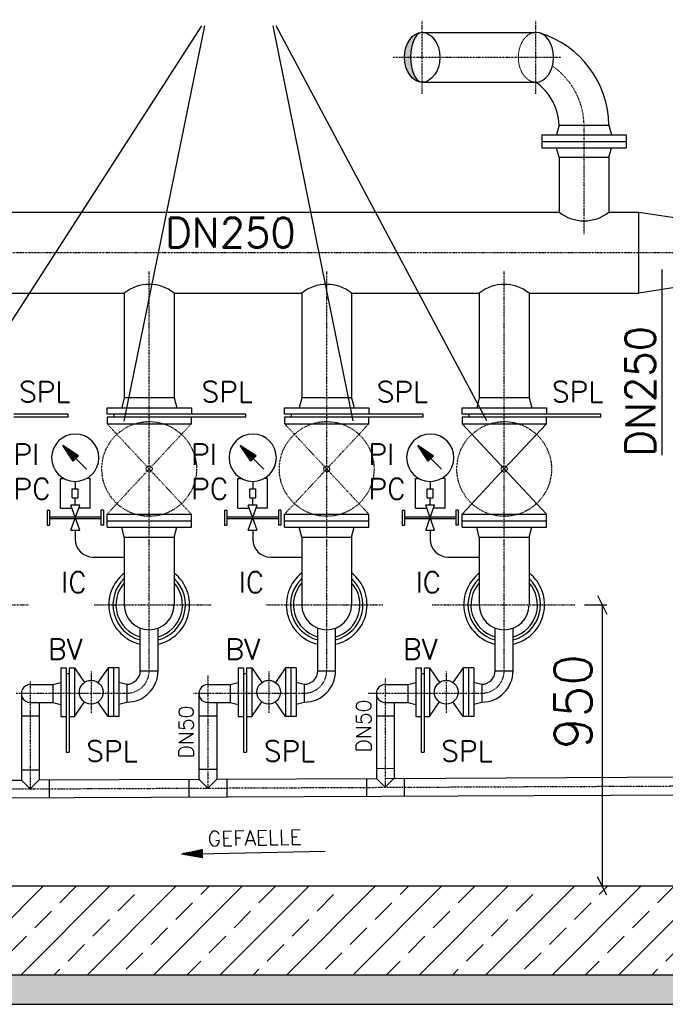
# Model space of a CAD drawing. Header units: millimetres. Extents: x -197187 to 231260338, y -45270 to 70505.
# Tile 7 of 85: x -44865 to -42682, y -34554 to -31227. Entities that reach past the tile are written whole.
import ezdxf
from ezdxf.enums import TextEntityAlignment as Align

# ---------------------------------------------------------------- set-up
doc = ezdxf.new("R2010")
doc.units = ezdxf.units.MM
doc.header["$LTSCALE"] = 0.5
for name, pattern in [('DASHDOT', [1, 0.5, -0.25, 0, -0.25]), ('DOT', [0.25, 0, -0.25]), ('HIDDEN', [0.375, 0.25, -0.125])]:
    doc.linetypes.add(name, pattern=pattern)
for name, color, linetype in [('21', 7, 'Continuous'), ('41', 7, 'Continuous'), ('BEMAßUNG', 7, 'Continuous'), ('Beschriftung', 7, 'Continuous'), ('P-MU050ENTL', 7, 'Continuous'), ('P-MU150AUSL', 7, 'Continuous'), ('P-MU150EINL', 7, 'Continuous'), ('P-MU200AUSL', 7, 'Continuous'), ('P-MU300AUSL', 7, 'Continuous')]:
    doc.layers.add(name, color=color, linetype=linetype)
doc.styles.add('ROMANS', font='ROMANS', dxfattribs={"height": 0.2})

# ---------------------------------------------------------------- blocks, each defined once
blk = doc.blocks.new('FPFEIL')
at = {"layer": '41', "color": 7, "linetype": 'Continuous'}
for p, q in [((-99.99980000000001, 18.5851), (-92.9259, 18.5851)), ((-99.99980000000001, 15.7051), (-78.52590000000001, 15.7051)), ((-99.99980000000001, 12.8251), (-64.1259, 12.8251)), ((-99.99980000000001, 12.8251), (-64.1259, 12.8251)), ((-99.99980000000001, 9.9452), (-49.7259, 9.9452)), ((-99.99980000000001, 7.0652), (-35.3259, 7.0652)), ((-99.99980000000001, 4.1852), (-20.926, 4.1852)), ((-99.99980000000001, 4.1852), (-20.926, 4.1852)), ((-99.99980000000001, 1.3052), (-6.526000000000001, 1.3052)), ((-99.99980000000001, -1.5748), (-7.874000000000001, -1.5748)), ((-99.99980000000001, -4.454800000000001), (-22.274, -4.454800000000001)), ((-99.99980000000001, -4.454800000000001), (-22.274, -4.454800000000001)), ((-99.99980000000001, -7.3348), (-36.6739, -7.3348)), ((-99.99980000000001, -10.2148), (-51.0739, -10.2148)), ((-99.99980000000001, -13.0948), (-65.4739, -13.0948)), ((-99.99980000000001, -13.0948), (-65.4739, -13.0948)), ((-99.99980000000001, -15.9748), (-79.8739, -15.9748)), ((-99.99980000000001, -18.8548), (-94.2739, -18.8548))]:
    blk.add_line(p, q, dxfattribs=at)
blk.add_lwpolyline([(0, 0), (-99.99980000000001, -20), (-99.99980000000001, 20), (0, 0)], close=True, dxfattribs=at)

msp = doc.modelspace()

# ---------------------------------------------------------------- hatches: boundary and pattern name
at = {"lineweight": 5}
h = msp.add_hatch(dxfattribs=at)
h.set_pattern_fill('ANSI33', color=256, scale=25)
h.set_pattern_definition([(45, (-43831.54382709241, -31853.73249831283), (-112.2532015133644, 112.2532015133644), []), (45, (-43719.29057709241, -31853.73249831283), (-112.2532015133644, 112.2532015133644), [79.375, -39.6875])])
h.paths.add_polyline_path([(-48976.86621399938, -29433.81965384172), (-48976.86621399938, -29253.74736641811), (-38686.22144018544, -29253.74736641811), (-38686.22144018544, -29433.81965384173), (-43626.93366847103, -29433.81965384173), (-43626.93366847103, -29954.48541023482), (-44026.93366847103, -29954.48541023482), (-44026.93366847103, -29433.81965384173)])
h.paths.add_polyline_path([(-48826.93366847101, -29453.81965384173), (-48806.93366847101, -29433.81965384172), (-48596.93366847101, -29433.81965384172), (-48576.93366847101, -29453.81965384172), (-48576.93366847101, -34153.71763020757), (-39076.93366847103, -34153.71763020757), (-39076.93366847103, -29453.81965384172), (-39056.93366847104, -29433.81965384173), (-38846.93366847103, -29433.81965384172), (-38826.93366847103, -29453.81965384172), (-38826.93366847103, -34453.71763020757), (-48826.93366847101, -34453.71763020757)])
h = msp.add_hatch(dxfattribs=at)
h.set_pattern_fill('ANSI36', color=256, scale=10)
h.set_pattern_definition([(45, (-43826.93366847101, -34503.71763020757), (16.83798022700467, 61.73926083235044), [79.375, -15.875, 0, -15.875])])
h.paths.add_polyline_path([(-49026.93366847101, -34553.71763020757), (-38626.93366847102, -34553.71763020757), (-38626.93366847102, -34453.71763020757), (-49026.93366847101, -34453.71763020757)])
at = {"layer": 'P-MU150AUSL', "linetype": 'Continuous', "ltscale": 10}
h = msp.add_hatch(color=256, dxfattribs=at)
h.dxf.hatch_style = 1
edge = h.paths.add_edge_path()
edge.add_ellipse((-43504.30484526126, -31353.71763020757), major_axis=(0, -84.19001649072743), ratio=0.4672564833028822, start_angle=270, end_angle=357.6448348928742, ccw=False)
edge.add_line((-43543.64317629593, -31353.71763020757), (-43563.80788967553, -31353.71763020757))
edge.add_ellipse((-43504.30484526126, -31353.71763020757), major_axis=(0, -84.14996120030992), ratio=0.7071072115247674, start_angle=270, end_angle=358.4432128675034)
edge = h.paths.add_edge_path()
edge.add_ellipse((-43504.30484526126, -31353.71763020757), major_axis=(0, -84.19001649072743), ratio=0.4672564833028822, start_angle=182.3551651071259, end_angle=270, ccw=False)
edge.add_ellipse((-43504.30484526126, -31353.71763020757), major_axis=(0, -84.14996120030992), ratio=0.7071072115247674, start_angle=181.5567871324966, end_angle=270)
edge.add_line((-43563.80788967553, -31353.71763020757), (-43543.64317629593, -31353.71763020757))

# ---------------------------------------------------------------- linework, layer by layer
at = {"layer": '21', "linetype": 'Continuous', "ltscale": 10}
msp.add_line((-48576.93366847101, -34153.71763020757), (-39076.93366847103, -34153.71763020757), dxfattribs=at)
at = {"layer": '41', "linetype": 'Continuous', "ltscale": 10}
for p, q in [((-49026.93366847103, -34453.71763020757), (-38626.93366847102, -34453.71763020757)), ((-49026.93366847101, -34553.71763020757), (-38626.93366847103, -34553.71763020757))]:
    msp.add_line(p, q, dxfattribs=at)
at = {"layer": 'BEMAßUNG', "linetype": 'Continuous', "ltscale": 10}
for p, q in [((-42955.71506847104, -33203.71763020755), (-42879.68826986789, -33203.71763020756)), ((-42910.93826986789, -33172.46763020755), (-42879.68826986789, -33234.96763020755)), ((-42895.31326986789, -33203.71763020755), (-42895.31326986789, -34153.71763020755)), ((-42879.68826986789, -34184.96763020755), (-42910.93826986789, -34122.46763020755))]:
    msp.add_line(p, q, dxfattribs=at)
at = {"layer": 'Beschriftung'}
for p, q in [((-45110.09313903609, -32583.42647642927), (-44249.51613400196, -31246.9406753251)), ((-44511.21096456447, -32582.70271288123), (-44239.38201778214, -31246.9406753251)), ((-43737.65254030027, -32581.85980464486), (-44008.32621688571, -31246.9406753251)), ((-43285.34826719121, -32581.85980464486), (-43998.19210066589, -31246.9406753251))]:
    msp.add_line(p, q, dxfattribs=at)
at = {"layer": 'P-MU050ENTL', "linetype": 'Continuous', "ltscale": 10}
for p, q in [((-44457.08366847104, -33426.55537214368), (-44457.08366847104, -33282.28103020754)), ((-44396.78366847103, -33426.55537214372), (-44396.78366847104, -33282.28103020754)), ((-43857.08366847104, -33426.55537214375), (-43857.08366847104, -33282.28103020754)), ((-43796.78366847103, -33426.55537214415), (-43796.78366847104, -33282.28103020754)), ((-43257.08366847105, -33426.69179797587), (-43257.08366847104, -33282.28103020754)), ((-43196.78366847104, -33426.41894631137), (-43196.78366847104, -33282.28103020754)), ((-44725.93366847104, -33416.65397214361), (-44725.93366847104, -33581.65397214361)), ((-44725.93366847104, -33416.65397214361), (-44707.93366847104, -33416.65397214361)), ((-44707.93366847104, -33416.65397214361), (-44707.93366847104, -33701.55537214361)), ((-44697.93366847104, -33437.15397214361), (-44707.93366847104, -33437.15397214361)), ((-44697.93366847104, -33416.65397214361), (-44697.93366847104, -33701.55537214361)), ((-44697.93366847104, -33416.65397214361), (-44679.93366847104, -33416.65397214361)), ((-44679.93366847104, -33416.65397214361), (-44679.93366847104, -33581.65397214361)), ((-44679.93366847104, -33416.65397214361), (-44645.67096847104, -33466.24477214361)), ((-44565.93366847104, -33416.65397214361), (-44600.19636847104, -33466.24477214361)), ((-44529.93366847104, -33416.65397214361), (-44565.93366847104, -33416.65397214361)), ((-44565.93366847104, -33416.65397214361), (-44565.93366847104, -33581.65397214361)), ((-44547.93366847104, -33416.65397214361), (-44547.93366847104, -33581.65397214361)), ((-44529.93366847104, -33416.65397214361), (-44529.93366847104, -33581.65397214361)), ((-44457.08366847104, -33426.55537214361), (-44396.78366847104, -33426.55537214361)), ((-44125.93366847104, -33416.65397214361), (-44125.93366847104, -33581.65397214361)), ((-44125.93366847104, -33416.65397214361), (-44107.93366847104, -33416.65397214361)), ((-44107.93366847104, -33416.65397214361), (-44107.93366847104, -33701.55537214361)), ((-44097.93366847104, -33437.15397214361), (-44107.93366847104, -33437.15397214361)), ((-44097.93366847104, -33416.65397214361), (-44097.93366847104, -33701.55537214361)), ((-44097.93366847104, -33416.65397214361), (-44079.93366847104, -33416.65397214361)), ((-44079.93366847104, -33416.65397214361), (-44079.93366847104, -33581.65397214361)), ((-44079.93366847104, -33416.65397214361), (-44045.67096847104, -33466.24477214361)), ((-43965.93366847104, -33416.65397214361), (-44000.19636847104, -33466.24477214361)), ((-43929.93366847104, -33416.65397214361), (-43965.93366847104, -33416.65397214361)), ((-43965.93366847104, -33416.65397214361), (-43965.93366847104, -33581.65397214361)), ((-43947.93366847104, -33416.65397214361), (-43947.93366847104, -33581.65397214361)), ((-43929.93366847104, -33416.65397214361), (-43929.93366847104, -33581.65397214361)), ((-43857.08366847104, -33426.55537214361), (-43796.78366847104, -33426.55537214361)), ((-43525.93366847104, -33416.65397214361), (-43525.93366847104, -33581.65397214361)), ((-43525.93366847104, -33416.65397214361), (-43507.93366847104, -33416.65397214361)), ((-43507.93366847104, -33416.65397214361), (-43507.93366847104, -33701.55537214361)), ((-43497.93366847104, -33437.15397214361), (-43507.93366847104, -33437.15397214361)), ((-43497.93366847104, -33416.65397214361), (-43497.93366847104, -33701.55537214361)), ((-43497.93366847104, -33416.65397214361), (-43479.93366847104, -33416.65397214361)), ((-43479.93366847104, -33416.65397214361), (-43479.93366847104, -33581.65397214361)), ((-43479.93366847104, -33416.65397214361), (-43445.67096847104, -33466.24477214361)), ((-43365.93366847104, -33416.65397214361), (-43400.19636847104, -33466.24477214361)), ((-43329.93366847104, -33416.65397214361), (-43365.93366847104, -33416.65397214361)), ((-43365.93366847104, -33416.65397214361), (-43365.93366847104, -33581.65397214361)), ((-43347.93366847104, -33416.65397214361), (-43347.93366847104, -33581.65397214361)), ((-43329.93366847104, -33416.65397214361), (-43329.93366847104, -33581.65397214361)), ((-43257.08366847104, -33426.55537214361), (-43196.78366847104, -33426.55537214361)), ((-44752.93366847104, -33473.46157214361), (-44725.93366847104, -33466.2268721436)), ((-44529.93366847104, -33465.17017214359), (-44502.93366847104, -33472.4050721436)), ((-44152.93366847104, -33473.46157214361), (-44125.93366847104, -33466.2268721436)), ((-43929.93366847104, -33465.17017214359), (-43902.93366847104, -33472.4050721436)), ((-43552.93366847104, -33473.46157214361), (-43525.93366847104, -33466.2268721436)), ((-43329.93366847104, -33465.17017214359), (-43302.93366847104, -33472.4050721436)), ((-44859.08366847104, -33502.55537214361), (-44859.03161287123, -33795.80535278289)), ((-44828.93366847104, -33473.46157214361), (-44752.93366847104, -33473.46157214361)), ((-44752.93366847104, -33473.46157214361), (-44752.93366847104, -33533.76217214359)), ((-44502.93366847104, -33472.4050721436), (-44502.93366847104, -33532.70557214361)), ((-44259.08366847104, -33502.55537214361), (-44259.03161418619, -33793.09045278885)), ((-44228.93366847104, -33473.46157214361), (-44152.93366847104, -33473.46157214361)), ((-44152.93366847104, -33473.46157214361), (-44152.93366847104, -33533.76217214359)), ((-43902.93366847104, -33472.4050721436), (-43902.93366847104, -33532.70557214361)), ((-43659.08366847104, -33502.55537214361), (-43659.03161287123, -33790.3754527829)), ((-43628.93366847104, -33473.46157214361), (-43552.93366847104, -33473.46157214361)), ((-43552.93366847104, -33473.46157214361), (-43552.93366847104, -33533.76217214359)), ((-43302.93366847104, -33472.4050721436), (-43302.93366847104, -33532.70557214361)), ((-44828.93366847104, -33533.76217214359), (-44752.93366847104, -33533.76217214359)), ((-44798.78366847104, -33533.76217214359), (-44798.73161418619, -33795.53245278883)), ((-44752.93366847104, -33533.76217214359), (-44725.93366847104, -33540.99687214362)), ((-44679.93366847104, -33581.65397214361), (-44645.67106847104, -33532.0631721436)), ((-44565.93366847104, -33581.65397214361), (-44600.19626847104, -33532.0631721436)), ((-44529.93366847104, -33539.94047214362), (-44502.93366847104, -33532.70557214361)), ((-44228.93366847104, -33533.76217214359), (-44152.93366847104, -33533.76217214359)), ((-44198.78366847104, -33533.76217214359), (-44198.73161287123, -33792.81755278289)), ((-44152.93366847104, -33533.76217214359), (-44125.93366847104, -33540.99687214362)), ((-44079.93366847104, -33581.65397214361), (-44045.67106847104, -33532.0631721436)), ((-43965.93366847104, -33581.65397214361), (-44000.19626847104, -33532.0631721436)), ((-43929.93366847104, -33539.94047214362), (-43902.93366847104, -33532.70557214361)), ((-43628.93366847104, -33533.76217214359), (-43552.93366847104, -33533.76217214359)), ((-43598.78366847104, -33533.76217214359), (-43598.73161237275, -33790.10265278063)), ((-43552.93366847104, -33533.76217214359), (-43525.93366847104, -33540.99687214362)), ((-43479.93366847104, -33581.65397214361), (-43445.67106847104, -33532.0631721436)), ((-43365.93366847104, -33581.65397214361), (-43400.19626847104, -33532.0631721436)), ((-43329.93366847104, -33539.94047214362), (-43302.93366847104, -33532.70557214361)), ((-44859.08366847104, -33578.55537214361), (-44798.78366847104, -33578.55537214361)), ((-44725.93366847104, -33581.65397214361), (-44707.93366847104, -33581.65397214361)), ((-44697.93366847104, -33581.65397214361), (-44679.93366847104, -33581.65397214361)), ((-44529.93366847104, -33581.65397214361), (-44565.93366847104, -33581.65397214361)), ((-44259.08366847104, -33578.55537214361), (-44198.78366847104, -33578.55537214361)), ((-44125.93366847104, -33581.65397214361), (-44107.93366847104, -33581.65397214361)), ((-44097.93366847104, -33581.65397214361), (-44079.93366847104, -33581.65397214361)), ((-43929.93366847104, -33581.65397214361), (-43965.93366847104, -33581.65397214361)), ((-43659.08366847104, -33578.55537214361), (-43598.78366847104, -33578.55537214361)), ((-43525.93366847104, -33581.65397214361), (-43507.93366847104, -33581.65397214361)), ((-43497.93366847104, -33581.65397214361), (-43479.93366847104, -33581.65397214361)), ((-43329.93366847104, -33581.65397214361), (-43365.93366847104, -33581.65397214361)), ((-44707.93366847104, -33701.55537214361), (-44697.93366847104, -33701.55537214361)), ((-44107.93366847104, -33701.55537214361), (-44097.93366847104, -33701.55537214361)), ((-43507.93366847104, -33701.55537214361), (-43497.93366847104, -33701.55537214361)), ((-44859.03161287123, -33761.9550527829), (-44798.73161287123, -33761.68215278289)), ((-44259.03161287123, -33759.24015278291), (-44198.73161287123, -33758.9672527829)), ((-43659.03161287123, -33756.52515278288), (-43598.73161287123, -33756.2522527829)), ((-45398.73161287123, -33798.2474527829), (-44859.03161287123, -33795.80535278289)), ((-44859.03161287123, -33795.80535278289), (-44828.89981287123, -33825.81925278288)), ((-44828.89981287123, -33825.81925278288), (-44798.73161287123, -33795.53245278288)), ((-44798.73161287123, -33795.53245278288), (-44259.03161287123, -33793.0904527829)), ((-44764.89981287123, -33795.37935278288), (-44764.89981287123, -33855.6800527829)), ((-44292.89981287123, -33793.2436527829), (-44292.89981287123, -33853.54425278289)), ((-44259.03161287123, -33793.0904527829), (-44228.89981287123, -33823.10435278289)), ((-44228.89981287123, -33823.10435278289), (-44198.73161287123, -33792.81755278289)), ((-44198.73161287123, -33792.81755278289), (-43659.03161287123, -33790.3754527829)), ((-44164.89981287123, -33792.66445278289), (-44164.89981287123, -33852.96505278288)), ((-43692.89981287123, -33790.52875278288), (-43692.89981287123, -33850.82935278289)), ((-43659.03161287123, -33790.3754527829), (-43628.89981287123, -33820.3894527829)), ((-43628.90407797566, -33790.23917997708), (-41533.01631287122, -33780.75551084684)), ((-43628.89981287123, -33820.3894527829), (-43598.73161287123, -33790.10265278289)), ((-43564.89981287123, -33789.9495527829), (-43564.89981287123, -33850.25015278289)), ((-45492.88161287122, -33858.9740527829), (-41532.74351287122, -33841.05491084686)), ((-44317.71609200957, -34045.83502500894), (-43832.51329200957, -34036.60352500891))]:
    msp.add_line(p, q, dxfattribs=at)
at = {"layer": 'P-MU050ENTL', "linetype": 'DASHDOT', "ltscale": 10}
for p, q in [((-44622.93366847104, -33429.15397214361), (-44622.93366847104, -33569.15397214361)), ((-44022.93366847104, -33429.15397214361), (-44022.93366847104, -33569.15397214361)), ((-43422.93366847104, -33429.15397214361), (-43422.93366847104, -33569.15397214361)), ((-44828.95186847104, -33462.40537214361), (-44828.89981287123, -33825.81925278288)), ((-44228.95186847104, -33442.40537214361), (-44228.8997978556, -33823.10436773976)), ((-43628.95186847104, -33452.40537214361), (-43628.89981287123, -33820.3894527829)), ((-44876.93366847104, -33502.55537214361), (-44502.93366847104, -33502.55537214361)), ((-44276.93366847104, -33502.55537214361), (-43902.93366847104, -33502.55537214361)), ((-43686.93366847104, -33502.55537214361), (-43302.93366847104, -33502.55537214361)), ((-46810.23161287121, -33834.78464439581), (-41408.87111287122, -33810.34401084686))]:
    msp.add_line(p, q, dxfattribs=at)
at = {"layer": 'P-MU050ENTL', "linetype": 'Continuous', "ltscale": 10}
for centre in [(-44622.93366847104, -33499.15397214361), (-44022.93366847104, -33499.15397214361), (-43422.93366847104, -33499.15397214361)]:
    msp.add_circle(centre, 40.0000448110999, dxfattribs=at)
at = {"layer": 'P-MU050ENTL', "linetype": 'DASHDOT', "ltscale": 10}
for centre in [(-44502.93366847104, -33426.55537214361), (-43902.93366847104, -33426.55537214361), (-43302.93366847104, -33426.55537214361)]:
    msp.add_arc(centre, 76, 270, 0, dxfattribs=at)
at = {"layer": 'P-MU050ENTL', "linetype": 'Continuous', "ltscale": 10}
for centre, radius, start, end in [((-44502.93366847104, -33426.55537214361), 45.85, 270, 0), ((-44502.93366847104, -33426.55537214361), 106.15, 270, 0), ((-43902.93366847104, -33426.55537214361), 45.85, 270, 0), ((-43902.93366847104, -33426.55537214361), 106.15, 270, 0), ((-43302.93366847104, -33426.55537214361), 45.85, 270, 0), ((-43302.93366847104, -33426.55537214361), 106.15, 270, 0), ((-44828.95187912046, -33503.61187214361), 30.15030549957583, 89.96539444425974, 270.0346083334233), ((-44228.95187912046, -33503.61187214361), 30.15030549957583, 89.96539444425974, 270.0346083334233), ((-43628.95187912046, -33503.61187214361), 30.15030549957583, 89.96539444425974, 270.0346083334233)]:
    msp.add_arc(centre, radius, start, end, dxfattribs=at)
at = {"layer": 'P-MU150AUSL', "linetype": 'Continuous', "ltscale": 10}
for p, q in [((-43504.30484526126, -31269.56766900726), (-43119.5682923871, -31269.56766900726)), ((-43504.30484526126, -31437.86759140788), (-43119.5682923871, -31437.86759140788)), ((-43041.08362473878, -31582.71755371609), (-43049.92592473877, -31615.71755371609)), ((-43041.08362473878, -31582.71755371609), (-42872.78362473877, -31582.71755371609)), ((-42872.78362473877, -31582.71755371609), (-42863.94132473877, -31615.71755371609)), ((-43099.43362473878, -31615.71755371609), (-43099.43362473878, -31659.71755371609)), ((-43099.43362473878, -31615.71755371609), (-42814.43362473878, -31615.71755371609)), ((-43099.43362473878, -31637.71755371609), (-42814.43362473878, -31637.71755371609)), ((-42814.43362473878, -31615.71755371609), (-42814.43362473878, -31659.71755371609)), ((-43099.43362473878, -31659.71755371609), (-42814.43362473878, -31659.71755371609)), ((-43041.08362473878, -31692.71755371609), (-43049.92592473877, -31659.71755371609)), ((-42872.78362473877, -31692.71755371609), (-42863.94132473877, -31659.71755371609)), ((-42872.78362473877, -31692.71755371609), (-43041.08362473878, -31692.71755371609)), ((-43041.08362473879, -31692.71755371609), (-43041.08362473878, -31877.21763020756)), ((-42872.78362473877, -31692.71755371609), (-42872.78362473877, -31877.21763020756)), ((-45592.78366847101, -31877.21763020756), (-43041.08362473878, -31877.21763020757)), ((-42872.78362473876, -31877.21763020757), (-42771.93366847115, -31877.21763020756)), ((-44942.78366847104, -32150.21763020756), (-44511.08366847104, -32150.21763020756)), ((-44511.08366847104, -32150.21763020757), (-44511.08366847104, -32504.71763020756)), ((-44342.78366847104, -32150.21763020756), (-43911.08366847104, -32150.21763020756)), ((-44342.78366847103, -32150.21763020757), (-44342.78366847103, -32504.71763020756)), ((-43911.08366847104, -32150.21763020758), (-43911.08366847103, -32504.71763020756)), ((-43742.78366847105, -32150.21763020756), (-43311.08366847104, -32150.21763020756)), ((-43742.78366847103, -32150.21763020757), (-43742.78366847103, -32504.71763020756)), ((-43311.08366847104, -32150.21763020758), (-43311.08366847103, -32504.71763020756)), ((-43142.78366847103, -32150.21763020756), (-42771.93366847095, -32150.21763020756)), ((-43142.78366847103, -32150.21763020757), (-43142.78366847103, -32504.71763020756)), ((-44511.08366847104, -32504.71763020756), (-44519.92596847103, -32537.71763020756)), ((-44342.78366847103, -32504.71763020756), (-44511.08366847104, -32504.71763020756)), ((-44342.78366847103, -32504.71763020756), (-44333.94136847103, -32537.71763020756)), ((-43911.08366847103, -32504.71763020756), (-43919.92596847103, -32537.71763020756)), ((-43742.78366847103, -32504.71763020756), (-43911.08366847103, -32504.71763020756)), ((-43742.78366847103, -32504.71763020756), (-43733.94136847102, -32537.71763020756)), ((-43311.08366847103, -32504.71763020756), (-43319.92596847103, -32537.71763020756)), ((-43142.78366847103, -32504.71763020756), (-43311.08366847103, -32504.71763020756)), ((-43142.78366847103, -32504.71763020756), (-43133.94136847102, -32537.71763020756)), ((-44700.43366847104, -32559.71763020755), (-44884.43366847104, -32559.71763020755)), ((-44700.43366847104, -32569.71763020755), (-44884.43366847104, -32569.71763020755)), ((-44700.43366847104, -32569.71763020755), (-44700.43366847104, -32559.71763020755)), ((-44546.93366847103, -32559.71763020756), (-44546.93366847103, -32569.71763020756)), ((-44100.43366847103, -32559.71763020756), (-44284.43366847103, -32559.71763020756)), ((-44100.43366847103, -32569.71763020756), (-44284.43366847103, -32569.71763020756)), ((-44100.43366847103, -32569.71763020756), (-44100.43366847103, -32559.71763020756)), ((-43946.93366847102, -32559.71763020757), (-43946.93366847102, -32569.71763020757)), ((-43500.43366847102, -32559.71763020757), (-43684.43366847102, -32559.71763020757)), ((-43500.43366847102, -32569.71763020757), (-43684.43366847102, -32569.71763020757)), ((-43500.43366847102, -32569.71763020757), (-43500.43366847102, -32559.71763020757)), ((-43346.93366847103, -32559.71763020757), (-43346.93366847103, -32569.71763020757)), ((-42900.43366847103, -32559.71763020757), (-43084.43366847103, -32559.71763020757)), ((-42900.43366847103, -32569.71763020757), (-43084.43366847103, -32569.71763020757)), ((-42900.43366847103, -32569.71763020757), (-42900.43366847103, -32559.71763020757)), ((-43369.43366847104, -32591.71763020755), (-43226.93366847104, -32744.71763020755)), ((-43084.43366847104, -32591.71763020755), (-43226.93366847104, -32744.71771580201)), ((-44665.85406847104, -32700.87663020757), (-44719.30816847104, -32665.24063020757)), ((-44639.30366847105, -32745.24513020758), (-44719.30816847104, -32665.24063020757)), ((-44683.67216847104, -32718.69473020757), (-44719.30816847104, -32665.24063020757)), ((-44675.00746847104, -32710.03003020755), (-44717.14846847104, -32667.88903020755)), ((-44673.78556847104, -32708.80823020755), (-44713.44316847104, -32669.15063020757)), ((-44065.85406847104, -32700.87663020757), (-44119.30816847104, -32665.24063020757)), ((-44039.30366847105, -32745.24513020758), (-44119.30816847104, -32665.24063020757)), ((-44083.67216847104, -32718.69473020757), (-44119.30816847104, -32665.24063020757)), ((-44075.00746847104, -32710.03003020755), (-44117.14846847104, -32667.88903020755)), ((-44073.78556847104, -32708.80823020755), (-44113.44316847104, -32669.15063020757)), ((-43465.85406847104, -32700.87663020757), (-43519.30816847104, -32665.24063020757)), ((-43439.30366847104, -32745.24513020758), (-43519.30816847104, -32665.24063020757)), ((-43483.67216847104, -32718.69473020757), (-43519.30816847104, -32665.24063020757)), ((-43475.00746847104, -32710.03003020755), (-43517.14846847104, -32667.88903020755)), ((-43473.78556847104, -32708.80823020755), (-43513.44316847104, -32669.15063020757)), ((-44676.22936847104, -32711.25193020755), (-44713.44316847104, -32674.03813020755)), ((-44677.45126847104, -32712.47383020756), (-44708.55566847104, -32681.36943020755)), ((-44672.56376847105, -32707.58633020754), (-44706.11166847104, -32674.03823020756)), ((-44678.67316847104, -32713.69573020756), (-44703.66806847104, -32688.70083020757)), ((-44679.89506847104, -32714.91763020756), (-44698.78046847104, -32696.03223020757)), ((-44671.34186847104, -32706.36443020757), (-44698.78036847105, -32678.92583020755)), ((-44676.22936847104, -32711.25193020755), (-44698.35076847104, -32689.13053020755)), ((-44672.56376847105, -32707.58633020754), (-44695.60796847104, -32684.54203020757)), ((-44681.11696847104, -32716.13953020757), (-44693.89286847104, -32703.36363020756)), ((-44670.11996847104, -32705.14253020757), (-44691.44946847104, -32683.81313020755)), ((-44668.89806847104, -32703.92063020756), (-44684.11816847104, -32688.70063020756)), ((-44668.89806847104, -32703.92063020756), (-44684.11816847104, -32688.70063020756)), ((-44683.67216847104, -32718.69473020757), (-44665.85406847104, -32700.87663020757)), ((-44667.67616847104, -32702.69883020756), (-44676.78686847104, -32693.58813020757)), ((-44666.45436847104, -32701.47693020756), (-44669.45556847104, -32698.47563020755)), ((-44076.22936847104, -32711.25193020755), (-44113.44316847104, -32674.03813020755)), ((-44077.45126847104, -32712.47383020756), (-44108.55566847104, -32681.36943020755)), ((-44072.56376847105, -32707.58633020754), (-44106.11166847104, -32674.03823020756)), ((-44078.67316847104, -32713.69573020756), (-44103.66806847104, -32688.70083020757)), ((-44079.89506847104, -32714.91763020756), (-44098.78046847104, -32696.03223020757)), ((-44071.34186847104, -32706.36443020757), (-44098.78036847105, -32678.92583020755)), ((-44076.22936847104, -32711.25193020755), (-44098.35076847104, -32689.13053020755)), ((-44072.56376847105, -32707.58633020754), (-44095.60796847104, -32684.54203020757)), ((-44081.11696847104, -32716.13953020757), (-44093.89286847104, -32703.36363020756)), ((-44070.11996847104, -32705.14253020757), (-44091.44946847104, -32683.81313020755)), ((-44068.89806847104, -32703.92063020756), (-44084.11816847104, -32688.70063020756)), ((-44068.89806847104, -32703.92063020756), (-44084.11816847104, -32688.70063020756)), ((-44083.67216847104, -32718.69473020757), (-44065.85406847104, -32700.87663020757)), ((-44067.67616847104, -32702.69883020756), (-44076.78686847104, -32693.58813020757)), ((-44066.45436847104, -32701.47693020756), (-44069.45556847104, -32698.47563020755)), ((-43476.22936847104, -32711.25193020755), (-43513.44316847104, -32674.03813020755)), ((-43477.45126847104, -32712.47383020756), (-43508.55566847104, -32681.36943020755)), ((-43472.56376847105, -32707.58633020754), (-43506.11166847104, -32674.03823020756)), ((-43478.67316847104, -32713.69573020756), (-43503.66806847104, -32688.70083020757)), ((-43479.89506847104, -32714.91763020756), (-43498.78046847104, -32696.03223020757)), ((-43471.34186847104, -32706.36443020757), (-43498.78036847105, -32678.92583020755)), ((-43476.22936847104, -32711.25193020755), (-43498.35076847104, -32689.13053020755)), ((-43472.56376847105, -32707.58633020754), (-43495.60796847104, -32684.54203020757)), ((-43481.11696847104, -32716.13953020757), (-43493.89286847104, -32703.36363020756)), ((-43470.11996847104, -32705.14253020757), (-43491.44946847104, -32683.81313020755)), ((-43468.89806847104, -32703.92063020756), (-43484.11816847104, -32688.70063020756)), ((-43468.89806847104, -32703.92063020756), (-43484.11816847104, -32688.70063020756)), ((-43483.67216847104, -32718.69473020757), (-43465.85406847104, -32700.87663020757)), ((-43467.67616847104, -32702.69883020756), (-43476.78686847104, -32693.58813020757)), ((-43466.45436847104, -32701.47693020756), (-43469.45556847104, -32698.47563020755)), ((-44682.33886847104, -32717.36143020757), (-44689.00536847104, -32710.69493020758)), ((-44082.33886847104, -32717.36143020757), (-44089.00536847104, -32710.69493020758)), ((-43482.33886847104, -32717.36143020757), (-43489.00536847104, -32710.69493020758)), ((-43369.43366847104, -32897.71763020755), (-43226.93366847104, -32744.71765948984)), ((-43084.43366847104, -32897.71763020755), (-43226.93366847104, -32744.71788924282)), ((-44726.93366847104, -32876.76763020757), (-44726.93366847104, -32776.76763020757)), ((-44726.93366847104, -32776.76763020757), (-44715.66346847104, -32776.76763020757)), ((-44676.93366847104, -32786.76763020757), (-44676.93366847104, -32811.76763020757)), ((-44626.93366847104, -32776.76763020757), (-44638.20386847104, -32776.76763020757)), ((-44626.93366847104, -32876.76763020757), (-44626.93366847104, -32776.76763020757)), ((-44126.93366847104, -32876.76763020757), (-44126.93366847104, -32776.76763020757)), ((-44126.93366847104, -32776.76763020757), (-44115.66346847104, -32776.76763020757)), ((-44076.93366847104, -32786.76763020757), (-44076.93366847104, -32811.76763020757)), ((-44026.93366847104, -32776.76763020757), (-44038.20386847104, -32776.76763020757)), ((-44026.93366847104, -32876.76763020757), (-44026.93366847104, -32776.76763020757)), ((-43526.93366847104, -32876.76763020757), (-43526.93366847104, -32776.76763020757)), ((-43526.93366847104, -32776.76763020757), (-43515.66346847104, -32776.76763020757)), ((-43476.93366847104, -32786.76763020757), (-43476.93366847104, -32811.76763020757)), ((-43426.93366847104, -32776.76763020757), (-43438.20386847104, -32776.76763020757)), ((-43426.93366847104, -32876.76763020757), (-43426.93366847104, -32776.76763020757)), ((-44686.93366847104, -32811.76763020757), (-44666.93366847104, -32811.76763020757)), ((-44686.93366847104, -32841.76763020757), (-44686.93366847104, -32811.76763020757)), ((-44666.93366847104, -32841.76763020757), (-44666.93366847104, -32811.76763020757)), ((-44086.93366847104, -32811.76763020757), (-44066.93366847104, -32811.76763020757)), ((-44086.93366847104, -32841.76763020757), (-44086.93366847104, -32811.76763020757)), ((-44066.93366847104, -32841.76763020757), (-44066.93366847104, -32811.76763020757)), ((-43486.93366847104, -32811.76763020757), (-43466.93366847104, -32811.76763020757)), ((-43486.93366847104, -32841.76763020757), (-43486.93366847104, -32811.76763020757)), ((-43466.93366847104, -32841.76763020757), (-43466.93366847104, -32811.76763020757)), ((-44661.93366847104, -32951.76763020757), (-44691.93376847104, -32866.76763020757)), ((-44661.93366847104, -32866.76763020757), (-44691.93366847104, -32866.76763020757)), ((-44691.93366847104, -32951.76763020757), (-44661.93316847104, -32866.76763020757)), ((-44686.93366847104, -32841.76763020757), (-44666.93366847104, -32841.76763020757)), ((-44676.93366847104, -32866.76763020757), (-44676.93366847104, -32841.76763020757)), ((-44061.93366847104, -32951.76763020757), (-44091.93376847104, -32866.76763020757)), ((-44061.93366847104, -32866.76763020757), (-44091.93366847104, -32866.76763020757)), ((-44091.93366847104, -32951.76763020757), (-44061.93316847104, -32866.76763020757)), ((-44086.93366847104, -32841.76763020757), (-44066.93366847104, -32841.76763020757)), ((-44076.93366847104, -32866.76763020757), (-44076.93366847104, -32841.76763020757)), ((-43461.93366847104, -32951.76763020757), (-43491.93376847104, -32866.76763020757)), ((-43461.93366847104, -32866.76763020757), (-43491.93366847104, -32866.76763020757)), ((-43491.93366847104, -32951.76763020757), (-43461.93316847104, -32866.76763020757)), ((-43486.93366847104, -32841.76763020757), (-43466.93366847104, -32841.76763020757)), ((-43476.93366847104, -32866.76763020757), (-43476.93366847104, -32841.76763020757)), ((-44771.93366847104, -32884.26763020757), (-44763.93366847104, -32884.26763020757)), ((-44771.93366847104, -32884.26763020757), (-44771.93366847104, -32934.26763020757)), ((-44763.93366847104, -32884.26763020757), (-44763.93366847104, -32934.26763020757)), ((-44726.93366847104, -32876.76763020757), (-44688.40426847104, -32876.76763020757)), ((-44626.93366847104, -32876.76763020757), (-44665.46306847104, -32876.76763020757)), ((-44589.93366847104, -32884.26763020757), (-44589.93366847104, -32934.26763020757)), ((-44581.93366847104, -32884.26763020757), (-44589.93366847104, -32884.26763020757)), ((-44581.93366847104, -32884.26763020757), (-44581.93366847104, -32934.26763020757)), ((-44569.43366847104, -32897.71763020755), (-44284.43366847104, -32897.71763020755)), ((-44569.43366847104, -32941.71763020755), (-44569.43366847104, -32897.71763020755)), ((-44284.43366847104, -32941.71763020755), (-44284.43366847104, -32897.71763020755)), ((-44171.93366847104, -32884.26763020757), (-44163.93366847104, -32884.26763020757)), ((-44171.93366847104, -32884.26763020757), (-44171.93366847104, -32934.26763020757)), ((-44163.93366847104, -32884.26763020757), (-44163.93366847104, -32934.26763020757)), ((-44126.93366847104, -32876.76763020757), (-44088.40426847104, -32876.76763020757)), ((-44026.93366847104, -32876.76763020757), (-44065.46306847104, -32876.76763020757)), ((-43989.93366847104, -32884.26763020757), (-43989.93366847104, -32934.26763020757)), ((-43981.93366847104, -32884.26763020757), (-43989.93366847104, -32884.26763020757)), ((-43981.93366847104, -32884.26763020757), (-43981.93366847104, -32934.26763020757)), ((-43969.43366847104, -32897.71763020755), (-43684.43366847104, -32897.71763020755)), ((-43969.43366847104, -32941.71763020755), (-43969.43366847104, -32897.71763020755)), ((-43684.43366847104, -32941.71763020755), (-43684.43366847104, -32897.71763020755)), ((-43684.43366847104, -32941.71763020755), (-43684.43366847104, -32897.71763020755)), ((-43571.93366847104, -32884.26763020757), (-43563.93366847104, -32884.26763020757)), ((-43571.93366847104, -32884.26763020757), (-43571.93366847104, -32934.26763020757)), ((-43563.93366847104, -32884.26763020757), (-43563.93366847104, -32934.26763020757)), ((-43526.93366847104, -32876.76763020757), (-43488.40426847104, -32876.76763020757)), ((-43426.93366847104, -32876.76763020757), (-43465.46306847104, -32876.76763020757)), ((-43389.93366847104, -32884.26763020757), (-43389.93366847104, -32934.26763020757)), ((-43381.93366847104, -32884.26763020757), (-43389.93366847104, -32884.26763020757)), ((-43381.93366847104, -32884.26763020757), (-43381.93366847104, -32934.26763020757)), ((-43369.43366847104, -32897.71763020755), (-43084.43366847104, -32897.71763020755)), ((-43369.43366847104, -32941.71763020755), (-43369.43366847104, -32897.71763020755)), ((-43084.43366847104, -32941.71763020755), (-43084.43366847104, -32897.71763020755)), ((-44771.93366847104, -32934.26763020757), (-44763.93366847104, -32934.26763020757)), ((-44763.93366847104, -32906.26763020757), (-44677.99256847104, -32906.26763020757)), ((-44763.93366847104, -32912.26763020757), (-44677.99226847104, -32912.26763020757)), ((-44675.87486847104, -32912.26763020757), (-44589.93366847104, -32912.26763020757)), ((-44675.87456847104, -32906.26763020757), (-44589.93366847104, -32906.26763020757)), ((-44581.93366847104, -32934.26763020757), (-44589.93366847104, -32934.26763020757)), ((-44569.43366847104, -32919.71763020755), (-44284.43366847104, -32919.71763020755)), ((-44171.93366847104, -32934.26763020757), (-44163.93366847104, -32934.26763020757)), ((-44163.93366847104, -32906.26763020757), (-44077.99256847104, -32906.26763020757)), ((-44163.93366847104, -32912.26763020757), (-44077.99226847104, -32912.26763020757)), ((-44075.87486847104, -32912.26763020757), (-43989.93366847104, -32912.26763020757)), ((-44075.87456847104, -32906.26763020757), (-43989.93366847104, -32906.26763020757)), ((-43981.93366847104, -32934.26763020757), (-43989.93366847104, -32934.26763020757)), ((-43969.43366847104, -32919.71763020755), (-43684.43366847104, -32919.71763020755)), ((-43571.93366847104, -32934.26763020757), (-43563.93366847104, -32934.26763020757)), ((-43563.93366847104, -32906.26763020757), (-43477.99256847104, -32906.26763020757)), ((-43563.93366847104, -32912.26763020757), (-43477.99226847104, -32912.26763020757)), ((-43475.87486847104, -32912.26763020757), (-43389.93366847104, -32912.26763020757)), ((-43475.87456847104, -32906.26763020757), (-43389.93366847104, -32906.26763020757)), ((-43381.93366847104, -32934.26763020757), (-43389.93366847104, -32934.26763020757)), ((-43369.43366847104, -32919.71763020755), (-43084.43366847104, -32919.71763020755)), ((-44691.93366847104, -32951.76763020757), (-44661.93366847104, -32951.76763020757)), ((-44676.93366847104, -32951.76763020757), (-44676.93366847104, -32982.37243020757)), ((-44569.43366847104, -32941.71763020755), (-44284.43366847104, -32941.71763020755)), ((-44511.08366847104, -32974.71763020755), (-44519.92596847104, -32941.71763020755)), ((-44342.78366847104, -32974.71763020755), (-44333.94136847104, -32941.71763020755)), ((-44091.93366847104, -32951.76763020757), (-44061.93366847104, -32951.76763020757)), ((-44076.93366847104, -32951.76763020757), (-44076.93366847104, -32982.37243020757)), ((-43969.43366847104, -32941.71763020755), (-43684.43366847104, -32941.71763020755)), ((-43911.08366847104, -32974.71763020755), (-43919.92596847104, -32941.71763020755)), ((-43742.78366847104, -32974.71763020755), (-43733.94136847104, -32941.71763020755)), ((-43491.93366847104, -32951.76763020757), (-43461.93366847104, -32951.76763020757)), ((-43476.93366847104, -32951.76763020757), (-43476.93366847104, -32982.37243020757)), ((-43369.43366847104, -32941.71763020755), (-43084.43366847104, -32941.71763020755)), ((-43311.08366847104, -32974.71763020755), (-43319.92596847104, -32941.71763020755)), ((-43142.78366847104, -32974.71763020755), (-43133.94136847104, -32941.71763020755)), ((-44511.08366847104, -32974.71763020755), (-44342.78366847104, -32974.71763020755)), ((-44511.08366847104, -32974.71763020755), (-44511.08366847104, -33203.71763020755)), ((-44342.78366847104, -32974.71763020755), (-44342.78366847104, -33203.71763020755)), ((-43911.08366847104, -32974.71763020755), (-43742.78366847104, -32974.71763020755)), ((-43911.08366847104, -32974.71763020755), (-43911.08366847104, -33203.71763020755)), ((-43742.78366847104, -32974.71763020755), (-43742.78366847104, -33203.71763020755)), ((-43311.08366847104, -32974.71763020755), (-43142.78366847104, -32974.71763020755)), ((-43311.08366847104, -32974.71763020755), (-43311.08366847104, -33203.71763020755)), ((-43142.78366847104, -32974.71763020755), (-43142.78366847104, -33203.71763020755)), ((-44616.93366847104, -33042.37243020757), (-44511.08366847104, -33042.37243020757)), ((-44016.93366847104, -33042.37243020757), (-43911.08366847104, -33042.37243020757)), ((-43416.93366847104, -33042.37243020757), (-43311.08366847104, -33042.37243020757))]:
    msp.add_line(p, q, dxfattribs=at)
at = {"layer": 'P-MU150AUSL', "linetype": 'DASHDOT', "ltscale": 10}
for p, q in [((-44426.93366847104, -33426.55537214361), (-44426.93366847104, -32077.82539829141)), ((-43826.93366847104, -33426.55537214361), (-43826.93366847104, -32077.82539829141)), ((-43226.93366847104, -33426.55537214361), (-43226.93366847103, -32077.82539829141)), ((-44569.43366847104, -32591.71763020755), (-44426.93366847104, -32744.71763020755)), ((-44284.43366847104, -32591.71763020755), (-44426.93366847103, -32744.71771580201)), ((-43969.43366847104, -32591.71763020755), (-43826.93366847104, -32744.71763020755)), ((-43684.43366847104, -32591.71763020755), (-43826.93366847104, -32744.71771580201)), ((-44569.43366847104, -32897.71763020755), (-44426.93366847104, -32744.71765948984)), ((-44284.43366847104, -32897.71763020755), (-44426.93366847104, -32744.71788924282)), ((-43969.43366847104, -32897.71763020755), (-43826.93366847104, -32744.71765948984)), ((-43684.43366847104, -32897.71763020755), (-43826.93366847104, -32744.71788924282)), ((-45230.76616847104, -33203.71763020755), (-44833.63836847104, -33203.71763020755)), ((-44612.59026847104, -33203.71763020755), (-44216.54556847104, -33203.71763020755)), ((-44032.33876847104, -33203.71763020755), (-43636.29416847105, -33203.71763020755)), ((-43470.50796847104, -33203.71763020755), (-42986.96506847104, -33203.71763020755))]:
    msp.add_line(p, q, dxfattribs=at)
at = {"layer": 'P-MU150AUSL', "linetype": 'Continuous', "ltscale": 10}
for points in [[(-44569.43366847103, -32537.71763020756), (-44284.43366847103, -32537.71763020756), (-44284.43366847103, -32559.71763020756), (-44569.43366847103, -32559.71763020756)], [(-43969.43366847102, -32537.71763020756), (-43684.43366847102, -32537.71763020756), (-43684.43366847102, -32559.71763020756), (-43969.43366847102, -32559.71763020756)], [(-43369.43366847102, -32537.71763020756), (-43084.43366847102, -32537.71763020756), (-43084.43366847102, -32559.71763020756), (-43369.43366847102, -32559.71763020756)], [(-44569.43366847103, -32591.71763020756), (-44284.43366847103, -32591.71763020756), (-44284.43366847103, -32569.71763020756), (-44569.43366847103, -32569.71763020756)], [(-43969.43366847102, -32591.71763020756), (-43684.43366847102, -32591.71763020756), (-43684.43366847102, -32569.71763020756), (-43969.43366847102, -32569.71763020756)], [(-43369.43366847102, -32591.71763020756), (-43084.43366847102, -32591.71763020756), (-43084.43366847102, -32569.71763020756), (-43369.43366847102, -32569.71763020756)]]:
    msp.add_lwpolyline(points, close=True, dxfattribs=at)
at = {"layer": 'P-MU150AUSL', "linetype": 'DASHDOT', "ltscale": 10}
for centre, radius in [((-44426.93366847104, -32744.71788924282), 160), ((-43826.93366847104, -32744.71763020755), 160), ((-43226.93366847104, -32744.71788924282), 160), ((-44426.93366847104, -32744.71788924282), 10), ((-43826.93366847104, -32744.71763020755), 10), ((-43226.93366847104, -32744.71788924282), 10)]:
    msp.add_circle(centre, radius, dxfattribs=at)
at = {"layer": 'P-MU150AUSL', "linetype": 'Continuous', "ltscale": 10}
for centre, radius, start, end in [((-43203.68191352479, -31587.97010008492), 330.9399745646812, 0.9094137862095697, 73.07712283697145), ((-43227.92582264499, -31590.26723111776), 186.9946644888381, 2.313874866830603, 54.58682685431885), ((-42956.93362473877, -31769.74192365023), 136.5000000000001, 231.9402055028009, 308.0597944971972), ((-44426.93366847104, -32257.69333676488), 136.4999999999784, 51.94020550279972, 128.0597944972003), ((-43826.93366847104, -32257.69333676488), 136.4999999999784, 51.94020550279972, 128.0597944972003), ((-43226.93366847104, -32257.69333676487), 136.4999999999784, 51.94020550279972, 128.0597944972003), ((-44676.93366847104, -32706.76763020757), 79.99999999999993, 89.62431388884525, 89.6242805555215), ((-44076.93366847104, -32706.76763020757), 79.99999999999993, 89.62431388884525, 89.6242805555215), ((-43476.93366847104, -32706.76763020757), 79.99999999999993, 89.62431388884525, 89.6242805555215), ((-44616.93366847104, -32982.37243020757), 60, 180, 270), ((-44016.93366847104, -32982.37243020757), 60, 180, 270), ((-43416.93366847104, -32982.37243020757), 60, 180, 270), ((-44426.93366847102, -33203.71763020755), 136.5, 128.0597944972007, 257.2393267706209), ((-44426.93366847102, -33203.71763020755), 136.5, 282.7606732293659, 51.94020550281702), ((-43826.93366847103, -33203.71763020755), 136.5, 128.0597944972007, 257.2393267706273), ((-43826.93366847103, -33203.71763020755), 136.5, 282.7606732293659, 51.94020550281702), ((-43226.93366847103, -33203.71763020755), 136.5, 128.0597944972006, 257.2393267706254), ((-43226.93366847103, -33203.71763020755), 136.5, 282.760673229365, 51.94020550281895), ((-44426.93366847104, -33203.71763020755), 122.5, 133.3882722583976, 255.7518233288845), ((-44426.93366847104, -33203.71763020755), 112.5, 138.4174274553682, 254.4547102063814), ((-44426.93366847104, -33203.71763020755), 122.5, 284.2481766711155, 46.61172774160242), ((-44426.93366847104, -33203.71763020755), 112.5, 285.5452897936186, 41.58257254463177), ((-43826.93366847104, -33203.71763020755), 122.5, 133.3882722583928, 255.7518233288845), ((-43826.93366847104, -33203.71763020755), 112.5, 138.4174274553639, 254.4547102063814), ((-43826.93366847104, -33203.71763020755), 122.5, 284.2481766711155, 46.61172774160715), ((-43826.93366847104, -33203.71763020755), 112.5, 285.5452897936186, 41.5825725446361), ((-43226.93366847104, -33203.71763020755), 122.5, 133.3882722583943, 255.7518233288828), ((-43226.93366847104, -33203.71763020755), 112.5, 138.417427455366, 254.454710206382), ((-43226.93366847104, -33203.71763020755), 122.5, 284.2481766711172, 46.61172774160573), ((-43226.93366847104, -33203.71763020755), 112.5, 285.545289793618, 41.58257254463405), ((-44426.93366847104, -33203.71763020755), 84.15, 180, 0), ((-43826.93366847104, -33203.71763020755), 84.15, 180, 0), ((-43226.93366847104, -33203.71763020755), 84.15, 180, 0)]:
    msp.add_arc(centre, radius, start, end, dxfattribs=at)
msp.add_ellipse((-43504.30484526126, -31353.71763020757), major_axis=(0, -84.14996120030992), ratio=0.7071072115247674, dxfattribs=at)
for centre, major_axis, ratio, start_param, end_param in [((-43504.30484526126, -31353.71763020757), (0, -84.19001649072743), 0.4672564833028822, 3.182698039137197, 6.242079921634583), ((-43119.5682923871, -31353.71763020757), (0, -84.14996120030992), 0.7071072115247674, 0, 3.141592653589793)]:
    msp.add_ellipse(centre, major_axis=major_axis, ratio=ratio, start_param=start_param, end_param=end_param, dxfattribs=at)
at = {"layer": 'P-MU150AUSL', "linetype": 'HIDDEN', "lineweight": 9, "ltscale": 15, "extrusion": (0, 0, -1)}
msp.add_ellipse((-43119.5682923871, -31353.71763020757), major_axis=(0, -84.14996120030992), ratio=0.7071072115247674, start_param=0, end_param=3.141592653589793, dxfattribs=at)
at = {"layer": 'P-MU200AUSL', "linetype": 'Continuous', "ltscale": 10}
for p, q in [((-42771.93366847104, -32150.21763020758), (-42771.93366847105, -31877.21763020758)), ((-42771.93366847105, -31877.21763020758), (-42593.93366847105, -31904.16763020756)), ((-42593.93366847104, -32123.26763020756), (-42771.93366847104, -32150.21763020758))]:
    msp.add_line(p, q, dxfattribs=at)
at = {"layer": 'P-MU300AUSL', "linetype": 'DASHDOT', "ltscale": 10}
for p, q in [((-43504.30484526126, -31476.64140984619), (-43504.30484526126, -31230.79385056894)), ((-43119.5682923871, -31476.6414098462), (-43119.5682923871, -31230.79385056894)), ((-43602.58188967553, -31353.71763020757), (-43035.59382868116, -31353.71763020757)), ((-42956.93362473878, -31951.06042150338), (-42956.93362473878, -31582.71755371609)), ((-45969.64822314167, -32013.71763020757), (-39345.36762024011, -32013.7176302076))]:
    msp.add_line(p, q, dxfattribs=at)
at = {"layer": 'P-MU300AUSL', "linetype": 'Continuous', "ltscale": 10}
msp.add_line((-42694.20606847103, -32070.75463020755), (-42694.20606847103, -32697.80171154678), dxfattribs=at)
at = {"layer": 'P-MU300AUSL', "linetype": 'DASHDOT', "ltscale": 10}
msp.add_arc((-43207.15801657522, -31588.17458942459), 250.283889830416, 1.24934087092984, 55.05272868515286, dxfattribs=at)

# ---------------------------------------------------------------- block references
at = {"layer": 'P-MU050ENTL', "linetype": 'Continuous', "ltscale": 10, "xscale": 0.7000028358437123, "yscale": 0.7000028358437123, "rotation": 181.0901492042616}
msp.add_blockref('FPFEIL', (-44317.71609200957, -34045.83502500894), dxfattribs=at)

# ---------------------------------------------------------------- texts
at = {"layer": 'BEMAßUNG', "linetype": 'Continuous', "ltscale": 10, "style": 'ROMANS'}
msp.add_text('950', height=125, rotation=90, dxfattribs=at).set_placement((-42994.38124727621, -33691.39473020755), align=Align.MIDDLE_LEFT)
at = {"layer": 'P-MU050ENTL', "linetype": 'Continuous', "ltscale": 10, "style": 'ROMANS'}
for s, p in [('BV', (-44769.35436847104, -33388.84083020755)), ('BV', (-44169.35436847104, -33388.84083020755)), ('BV', (-43569.35436847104, -33388.84083020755)), ('SPL', (-44639.80776847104, -33732.95977214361)), ('SPL', (-44039.80776847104, -33732.95977214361)), ('SPL', (-43439.80776847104, -33732.95977214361))]:
    msp.add_text(s, height=70, dxfattribs=at).set_placement(p)
for p in [(-43676.93366847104, -33702.40537214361), (-44276.93366847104, -33722.40537214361)]:
    msp.add_text('DN50', height=50, rotation=90, dxfattribs=at).set_placement(p)
at = {"layer": 'P-MU050ENTL', "linetype": 'DOT', "ltscale": 10, "style": 'ROMANS'}
msp.add_text('GEFAELLE', height=50, rotation=1.09, dxfattribs=at).set_placement((-44228.64469200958, -34019.25432500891))
at = {"layer": 'P-MU150AUSL', "linetype": 'Continuous', "ltscale": 10, "style": 'ROMANS'}
for s, height, p in [('DN250', 100, (-44372.82396847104, -31995.84088605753)), ('SPL', 70, (-44867.13157079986, -32518.80225765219)), ('SPL', 70, (-44250.45522659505, -32518.8022576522)), ('SPL', 70, (-43658.12172437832, -32518.80225765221)), ('SPL', 70, (-43065.78756463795, -32518.80225765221)), ('IC', 70, (-44724.81196847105, -33162.71313020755)), ('IC', 70, (-44124.81196847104, -33162.71313020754)), ('IC', 70, (-43526.61481847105, -33162.71313020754))]:
    msp.add_text(s, height=height, dxfattribs=at).set_placement(p)
at = {"layer": 'P-MU150AUSL', "char_height": 70, "width": 136.9186404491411, "attachment_point": 1, "style": 'ROMANS'}
for insert in [(-44885.91803370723, -32660.31512912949), (-44285.39320461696, -32660.31684917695), (-43685.91788063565, -32660.31512912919)]:
    msp.add_mtext('PI\\PPC', dxfattribs=dict(at, insert=insert))
at = {"layer": 'P-MU150EINL', "linetype": 'Continuous', "ltscale": 10, "style": 'ROMANS'}
msp.add_text('DN250', height=100, rotation=90, dxfattribs=at).set_placement((-42716.93366847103, -32703.1894925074))

doc.saveas('drawing.dxf')
